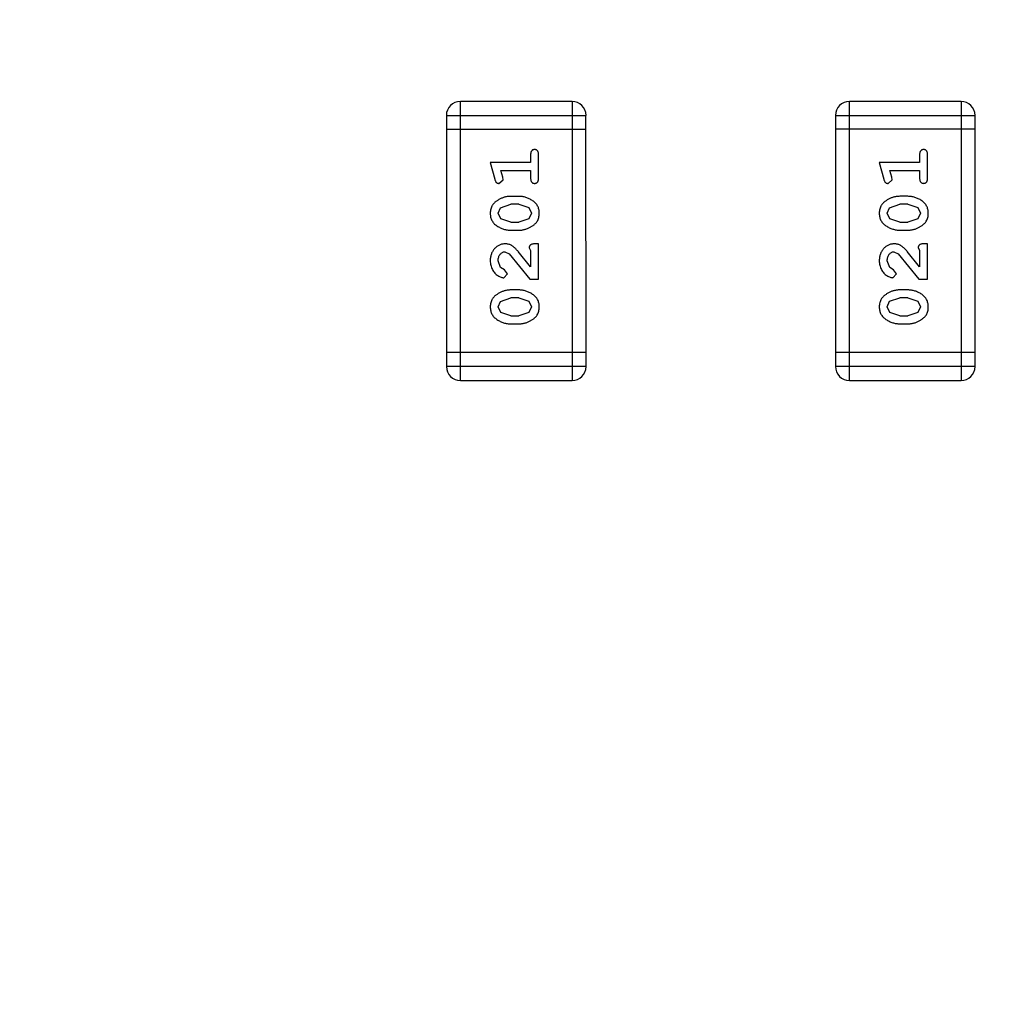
# Model space of a CAD drawing. Header units: millimetres. Extents: x -49 to 165, y -182 to -55.
# Tile 59 of 93: x 138.75 to 140.87, y -136.06 to -133.91. Entities that reach past the tile are written whole.
import ezdxf

# ---------------------------------------------------------------- set-up
doc = ezdxf.new("R2010")
doc.units = ezdxf.units.MM
doc.header["$LTSCALE"] = 1.21
doc.header["$MEASUREMENT"] = 0
doc.header["$PDMODE"] = 3
doc.header["$PDSIZE"] = 0.3125
doc.layers.get('0').update_dxf_attribs({"linetype": 'CONTINUOUS'})
doc.layers.get('DEFPOINTS').update_dxf_attribs({"linetype": 'CONTINUOUS'})
doc.layers.add('Dim', color=3, linetype='CONTINUOUS', lineweight=25)
doc.styles.get("Standard").update_dxf_attribs({"font": 'txt', "width": 0.8})
doc.dimstyles.get("Standard").update_dxf_attribs({"dimtxt": 0.15625, "dimasz": 0.1875, "dimexe": 0.125, "dimexo": 0.0625, "dimgap": 0.09, "dimtad": 0, "dimtih": 1, "dimtoh": 1, "dimzin": 4, "dimdsep": 46, "dimtxsty": 'Standard', "dimblk": '_FILLED', "dimblk1": '_FILLED', "dimblk2": '_FILLED', "dimcen": 0.09, "dimazin": 1, "dimtp": 0.01, "dimtm": 0.01, "dimtfac": 1, "dimtofl": 0, "dimtmove": 0, "dimatfit": 3, "dimldrblk": '_FILLED', "dimfxl": 1, "dimtolj": 1, "dimtzin": 4, "dimarcsym": 0})

# ---------------------------------------------------------------- blocks, each defined once
blk = doc.blocks.new('_FILLED')
at = {"color": 0, "linetype": 'ByBlock'}
blk.add_solid([(0, 0), (-1, 0.1667), (-1, -0.1667)], dxfattribs=at)
blk = doc.blocks.new('*D78')
at = {"layer": 'DEFPOINTS', "color": 0}
for p in [(146.8002, -131.0672), (123.0081, -153.3778), (123.0081, -165.0068)]:
    blk.add_point(p, dxfattribs=at)
at = {"layer": 'Dim', "color": 0, "lineweight": -2}
for p, q in [((146.8002, -131.1297), (146.8002, -165.1318)), ((123.0081, -153.4403), (123.0081, -165.1318)), ((124.5081, -165.0068), (133.0142, -165.0068)), ((145.3002, -165.0068), (136.7942, -165.0068))]:
    blk.add_line(p, q, dxfattribs=at)
at = {"layer": 'Dim', "color": 0, "lineweight": -2, "xscale": 1.5, "yscale": 1.5, "zscale": 1.5, "rotation": 180}
blk.add_blockref('_FILLED', (123.0081, -165.0068), dxfattribs=at)
at = {"layer": 'Dim', "color": 0, "lineweight": -2, "xscale": 1.5, "yscale": 1.5, "zscale": 1.5}
blk.add_blockref('_FILLED', (146.8002, -165.0068), dxfattribs=at)
at = {"layer": 'Dim', "color": 0, "insert": (134.9042, -165.0068), "char_height": 1.5, "attachment_point": 5, "line_spacing_factor": 1.5}
blk.add_mtext('\\A1;23.8', dxfattribs=at)
blk = doc.blocks.new('*D80')
at = {"layer": 'DEFPOINTS', "color": 0}
for p in [(95.7094, -126.5744), (123.0081, -126.5744), (150.6978, -126.5744), (95.977, -134.8087), (104.0987, -139.2733)]:
    blk.add_point(p, dxfattribs=at)
at = {"layer": 'Dim', "color": 0, "lineweight": -2}
for p, q in [((95.6469, -126.5744), (94.6256, -126.5744)), ((104.0468, -139.3081), (99.4459, -142.398))]:
    blk.add_line(p, q, dxfattribs=at)
for start, end in [(183.04181, 193.91939), (199.96454, 210.84213)]:
    blk.add_arc((123.0081, -126.5744), 28.2575, start, end, dxfattribs=at)
at = {"layer": 'Dim', "color": 0, "lineweight": -2, "xscale": 1.5, "yscale": 1.5, "zscale": 1.5}
for p, rotation in [((94.7506, -126.5744), 91.52090279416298), ((99.5496, -142.3283), 302.3630280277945)]:
    blk.add_blockref('_FILLED', p, dxfattribs=dict(at, rotation=rotation))
at = {"layer": 'Dim', "color": 0, "insert": (95.977, -134.8087), "char_height": 1.5, "attachment_point": 5, "rotation": 286.942}
blk.add_mtext('\\A1;34%%d', dxfattribs=at)

msp = doc.modelspace()

# ---------------------------------------------------------------- linework, layer by layer
at = {"color": 6, "linetype": 'Continuous'}
for p, q in [((139.9513, -134.0877), (139.7074, -134.0877)), ((139.7075, -134.6973), (139.7074, -134.0877)), ((139.9513, -134.0877), (139.9513, -134.6973)), ((140.8006, -134.0877), (140.5568, -134.0877)), ((140.5568, -134.6973), (140.5568, -134.0877)), ((140.8006, -134.0877), (140.8006, -134.6973)), ((139.6769, -134.1182), (139.9817, -134.1182)), ((139.6769, -134.1182), (139.677, -134.6669)), ((139.9818, -134.6668), (139.9817, -134.1182)), ((140.5263, -134.1182), (140.8311, -134.1181)), ((140.5263, -134.1182), (140.5263, -134.6668)), ((140.8311, -134.6668), (140.8311, -134.1181)), ((139.9817, -134.1487), (139.6769, -134.1487)), ((140.8311, -134.1486), (140.5263, -134.1486)), ((139.8608, -134.2038), (139.8608, -134.2211)), ((139.8781, -134.2557), (139.8781, -134.2037)), ((140.7101, -134.2037), (140.7101, -134.221)), ((140.7275, -134.2556), (140.7274, -134.2037)), ((139.8608, -134.2211), (139.7727, -134.2211)), ((139.7727, -134.2211), (139.7826, -134.2576)), ((140.7101, -134.221), (140.622, -134.221)), ((140.622, -134.221), (140.6319, -134.2576)), ((139.7958, -134.2384), (139.8608, -134.2384)), ((139.8, -134.2534), (139.7958, -134.2384)), ((139.801, -134.2588), (139.8, -134.2534)), ((139.8608, -134.2384), (139.8608, -134.2557)), ((140.6452, -134.2383), (140.7101, -134.2383)), ((140.6493, -134.2533), (140.6452, -134.2383)), ((140.6504, -134.2587), (140.6493, -134.2533)), ((140.7101, -134.2383), (140.7101, -134.2556)), ((139.7918, -134.2667), (139.801, -134.2588)), ((140.6411, -134.2666), (140.6504, -134.2587)), ((139.8351, -134.295), (139.8173, -134.295)), ((140.6844, -134.2949), (140.6667, -134.2949)), ((139.79, -134.332), (139.7953, -134.3199)), ((139.7953, -134.3199), (139.8176, -134.3123)), ((139.8348, -134.3123), (139.8176, -134.3123)), ((139.8348, -134.3123), (139.8566, -134.3196)), ((139.8566, -134.3196), (139.8624, -134.3318)), ((140.6394, -134.332), (140.6446, -134.3198)), ((140.6446, -134.3198), (140.6669, -134.3122)), ((140.6841, -134.3122), (140.6669, -134.3122)), ((140.6841, -134.3122), (140.7059, -134.3195)), ((140.7059, -134.3195), (140.7117, -134.3318)), ((139.7958, -134.3444), (139.79, -134.332)), ((139.8571, -134.344), (139.8348, -134.3516)), ((139.8624, -134.3318), (139.8571, -134.344)), ((140.6452, -134.3443), (140.6394, -134.332)), ((140.7064, -134.3439), (140.6841, -134.3516)), ((140.7117, -134.3318), (140.7064, -134.3439)), ((139.8176, -134.3516), (139.7958, -134.3444)), ((139.8176, -134.3516), (139.8348, -134.3516)), ((140.6669, -134.3516), (140.6452, -134.3443)), ((140.6669, -134.3516), (140.6841, -134.3516)), ((139.8173, -134.3689), (139.8351, -134.3689)), ((140.6667, -134.3689), (140.6844, -134.3689)), ((139.8577, -134.4075), (139.8608, -134.413)), ((139.8781, -134.3988), (139.8703, -134.3988)), ((139.8781, -134.4759), (139.8781, -134.3988)), ((140.707, -134.4074), (140.7102, -134.4129)), ((140.7275, -134.3988), (140.7196, -134.3988)), ((140.7275, -134.4758), (140.7275, -134.3988)), ((139.8046, -134.4161), (139.8143, -134.4209)), ((139.8143, -134.4209), (139.8593, -134.4759)), ((139.8608, -134.4492), (139.8338, -134.4156)), ((139.8608, -134.413), (139.8608, -134.4492)), ((140.6539, -134.4161), (140.6636, -134.4208)), ((140.6636, -134.4208), (140.7086, -134.4758)), ((140.7102, -134.4491), (140.6831, -134.4155)), ((140.7102, -134.4129), (140.7102, -134.4491)), ((139.7954, -134.4505), (139.79, -134.4356)), ((139.8039, -134.4555), (139.7954, -134.4505)), ((140.6448, -134.4504), (140.6394, -134.4356)), ((140.6533, -134.4554), (140.6448, -134.4504)), ((139.8021, -134.4728), (139.8105, -134.4639)), ((139.8105, -134.4639), (139.8039, -134.4555)), ((140.6514, -134.4727), (140.6598, -134.4639)), ((140.6598, -134.4639), (140.6533, -134.4554)), ((139.8593, -134.4759), (139.8781, -134.4759)), ((140.7086, -134.4758), (140.7275, -134.4758)), ((139.8351, -134.4995), (139.8173, -134.4995)), ((140.6844, -134.4994), (140.6667, -134.4994)), ((139.79, -134.5365), (139.7953, -134.5244)), ((139.7958, -134.5489), (139.79, -134.5365)), ((139.7953, -134.5244), (139.8176, -134.5168)), ((139.8348, -134.5168), (139.8176, -134.5168)), ((139.8348, -134.5168), (139.8566, -134.5241)), ((139.8566, -134.5241), (139.8624, -134.5364)), ((139.8624, -134.5364), (139.8571, -134.5485)), ((140.6394, -134.5365), (140.6447, -134.5243)), ((140.6452, -134.5488), (140.6394, -134.5365)), ((140.6447, -134.5243), (140.667, -134.5167)), ((140.6842, -134.5167), (140.667, -134.5167)), ((140.6842, -134.5167), (140.7059, -134.524)), ((140.7059, -134.524), (140.7117, -134.5363)), ((140.7117, -134.5363), (140.7065, -134.5484)), ((139.8176, -134.5561), (139.7958, -134.5489)), ((139.8176, -134.5561), (139.8348, -134.5561)), ((139.8571, -134.5485), (139.8348, -134.5561)), ((140.667, -134.5561), (140.6452, -134.5488)), ((140.667, -134.5561), (140.6842, -134.5561)), ((140.7065, -134.5484), (140.6842, -134.5561)), ((139.8174, -134.5734), (139.8351, -134.5734)), ((140.6667, -134.5734), (140.6844, -134.5734)), ((139.9818, -134.6364), (139.677, -134.6364)), ((140.8311, -134.6363), (140.5263, -134.6363)), ((140.8311, -134.6668), (140.5263, -134.6668)), ((139.9818, -134.6668), (139.677, -134.6669)), ((139.7075, -134.6973), (139.9513, -134.6973)), ((140.5568, -134.6973), (140.8006, -134.6973))]:
    msp.add_line(p, q, dxfattribs=at)
at = {"color": 7, "linetype": 'Continuous'}
msp.add_arc((123.0081, -126.5744), 24.48, 100.97933, 79.01595, dxfattribs=at)
at = {"color": 6, "linetype": 'Continuous'}
for centre, start, end in [((139.7074, -134.1182), 90.0045, 180.0045), ((139.9513, -134.1182), 0.0045, 90.0045), ((140.5568, -134.1182), 90.0045, 180.0045), ((140.8006, -134.1181), 0.0045, 90.0045), ((140.5568, -134.6668), 180.0045, 270.0045), ((140.8006, -134.6668), 270.0045, 0.0045), ((139.7075, -134.6669), 180.0045, 270.0045), ((139.9513, -134.6668), 270.0045, 0.0045)]:
    msp.add_arc(centre, 0.0305, start, end, dxfattribs=at)
for points, knots in [([(139.8695, -134.1927), (139.8689, -134.1928), (139.8677, -134.1928), (139.866, -134.1933), (139.8645, -134.1942), (139.8632, -134.1953), (139.8621, -134.1969), (139.8613, -134.1988), (139.8609, -134.2012), (139.8608, -134.2029), (139.8608, -134.2038)], [0, 0, 0, 0, 0.11517, 0.223509, 0.328254, 0.438012, 0.553651, 0.682263, 0.830856, 1, 1, 1, 1]), ([(139.8781, -134.2037), (139.8781, -134.2029), (139.8781, -134.2012), (139.8776, -134.1989), (139.8769, -134.1969), (139.8758, -134.1953), (139.8745, -134.1942), (139.8729, -134.1933), (139.8713, -134.1928), (139.8701, -134.1928), (139.8695, -134.1927)], [0, 0, 0, 0, 0.169012, 0.317488, 0.445429, 0.560977, 0.67065, 0.776666, 0.88492, 1, 1, 1, 1]), ([(140.7188, -134.1927), (140.7182, -134.1927), (140.717, -134.1928), (140.7153, -134.1933), (140.7138, -134.1941), (140.7125, -134.1953), (140.7114, -134.1968), (140.7107, -134.1988), (140.7102, -134.2011), (140.7102, -134.2028), (140.7101, -134.2037)], [0, 0, 0, 0, 0.11517, 0.223509, 0.328254, 0.438012, 0.553651, 0.682263, 0.830856, 1, 1, 1, 1]), ([(140.7274, -134.2037), (140.7274, -134.2028), (140.7274, -134.2011), (140.7269, -134.1988), (140.7262, -134.1968), (140.7251, -134.1953), (140.7238, -134.1941), (140.7223, -134.1933), (140.7206, -134.1928), (140.7194, -134.1927), (140.7188, -134.1927)], [0, 0, 0, 0, 0.169012, 0.317488, 0.445429, 0.560977, 0.67065, 0.776666, 0.88492, 1, 1, 1, 1]), ([(139.7826, -134.2576), (139.7829, -134.2585), (139.7833, -134.26), (139.7842, -134.2621), (139.7851, -134.2638), (139.7861, -134.265), (139.7873, -134.2658), (139.7886, -134.2663), (139.7901, -134.2666), (139.7912, -134.2667), (139.7918, -134.2667)], [0, 0, 0, 0, 0.187321, 0.344927, 0.475328, 0.579604, 0.674244, 0.773631, 0.882025, 1, 1, 1, 1]), ([(139.8608, -134.2557), (139.8608, -134.2566), (139.8609, -134.2582), (139.8613, -134.2606), (139.8621, -134.2625), (139.8632, -134.2641), (139.8645, -134.2652), (139.866, -134.2661), (139.8677, -134.2666), (139.8689, -134.2666), (139.8695, -134.2667)], [0, 0, 0, 0, 0.169102, 0.317658, 0.446239, 0.563118, 0.671828, 0.776546, 0.884858, 1, 1, 1, 1]), ([(139.8695, -134.2667), (139.8701, -134.2666), (139.8713, -134.2666), (139.8729, -134.2661), (139.8745, -134.2652), (139.8758, -134.2641), (139.8769, -134.2625), (139.8776, -134.2606), (139.8781, -134.2582), (139.8781, -134.2566), (139.8781, -134.2557)], [0, 0, 0, 0, 0.115051, 0.223278, 0.329269, 0.437893, 0.554681, 0.682591, 0.83103, 1, 1, 1, 1]), ([(140.6319, -134.2576), (140.6322, -134.2584), (140.6327, -134.26), (140.6335, -134.2621), (140.6344, -134.2637), (140.6354, -134.2649), (140.6366, -134.2657), (140.638, -134.2662), (140.6395, -134.2666), (140.6405, -134.2666), (140.6411, -134.2666)], [0, 0, 0, 0, 0.187321, 0.344927, 0.475328, 0.579604, 0.674244, 0.773631, 0.882025, 1, 1, 1, 1]), ([(140.7101, -134.2556), (140.7102, -134.2565), (140.7102, -134.2582), (140.7107, -134.2605), (140.7114, -134.2625), (140.7125, -134.264), (140.7138, -134.2652), (140.7153, -134.266), (140.717, -134.2665), (140.7182, -134.2666), (140.7188, -134.2666)], [0, 0, 0, 0, 0.169102, 0.317658, 0.446239, 0.563118, 0.671828, 0.776546, 0.884858, 1, 1, 1, 1]), ([(140.7188, -134.2666), (140.7194, -134.2666), (140.7206, -134.2665), (140.7223, -134.266), (140.7238, -134.2652), (140.7251, -134.264), (140.7262, -134.2625), (140.7269, -134.2605), (140.7274, -134.2582), (140.7274, -134.2565), (140.7275, -134.2556)], [0, 0, 0, 0, 0.115051, 0.223278, 0.329269, 0.437893, 0.554681, 0.682591, 0.83103, 1, 1, 1, 1]), ([(139.8173, -134.295), (139.8163, -134.295), (139.8141, -134.2951), (139.8109, -134.2953), (139.8078, -134.2959), (139.8047, -134.2966), (139.8016, -134.2975), (139.7986, -134.2986), (139.7957, -134.2999), (139.7928, -134.3014), (139.7901, -134.303), (139.7875, -134.3046), (139.7852, -134.3063), (139.7831, -134.3079), (139.7812, -134.3097), (139.7796, -134.3114), (139.7781, -134.3131), (139.7766, -134.3155), (139.775, -134.3186), (139.7737, -134.3228), (139.7729, -134.3274), (139.7728, -134.3305), (139.7727, -134.3321)], [0, 0, 0, 0, 0.049855, 0.099516, 0.148482, 0.19758, 0.246804, 0.296268, 0.346517, 0.397047, 0.446826, 0.49336, 0.537801, 0.579207, 0.617974, 0.654833, 0.689171, 0.722088, 0.786392, 0.853518, 0.924186, 1, 1, 1, 1]), ([(139.8797, -134.3319), (139.8797, -134.3304), (139.8796, -134.3276), (139.8789, -134.3235), (139.8778, -134.3197), (139.8762, -134.3161), (139.8741, -134.3128), (139.8716, -134.3098), (139.8687, -134.307), (139.8653, -134.3045), (139.8617, -134.3023), (139.858, -134.3003), (139.8543, -134.2987), (139.8505, -134.2973), (139.8467, -134.2963), (139.8429, -134.2955), (139.839, -134.2951), (139.8364, -134.295), (139.8351, -134.295)], [0, 0, 0, 0, 0.067217, 0.131051, 0.19272, 0.252824, 0.312745, 0.373449, 0.436041, 0.501494, 0.567761, 0.632087, 0.695096, 0.757109, 0.817993, 0.878657, 0.939311, 1, 1, 1, 1]), ([(140.6667, -134.2949), (140.6656, -134.295), (140.6635, -134.295), (140.6603, -134.2953), (140.6571, -134.2958), (140.654, -134.2965), (140.651, -134.2974), (140.648, -134.2985), (140.645, -134.2998), (140.6421, -134.3013), (140.6394, -134.3029), (140.6368, -134.3045), (140.6345, -134.3062), (140.6324, -134.3079), (140.6305, -134.3096), (140.6289, -134.3113), (140.6275, -134.313), (140.6259, -134.3154), (140.6243, -134.3186), (140.623, -134.3227), (140.6222, -134.3273), (140.6221, -134.3304), (140.6221, -134.3321)], [0, 0, 0, 0, 0.049855, 0.099516, 0.148482, 0.19758, 0.246804, 0.296268, 0.346517, 0.397047, 0.446826, 0.49336, 0.537801, 0.579207, 0.617974, 0.654833, 0.689171, 0.722088, 0.786392, 0.853518, 0.924186, 1, 1, 1, 1]), ([(140.729, -134.3318), (140.729, -134.3304), (140.7289, -134.3276), (140.7282, -134.3235), (140.7271, -134.3196), (140.7255, -134.3161), (140.7235, -134.3127), (140.7209, -134.3097), (140.718, -134.3069), (140.7146, -134.3044), (140.711, -134.3022), (140.7073, -134.3003), (140.7036, -134.2986), (140.6999, -134.2973), (140.6961, -134.2962), (140.6922, -134.2955), (140.6883, -134.295), (140.6857, -134.295), (140.6844, -134.2949)], [0, 0, 0, 0, 0.067217, 0.131051, 0.19272, 0.252824, 0.312745, 0.373449, 0.436041, 0.501494, 0.567761, 0.632087, 0.695096, 0.757109, 0.817993, 0.878657, 0.939311, 1, 1, 1, 1]), ([(139.7727, -134.3321), (139.7728, -134.3336), (139.7728, -134.3364), (139.7735, -134.3405), (139.7747, -134.3443), (139.7763, -134.3479), (139.7783, -134.3512), (139.7808, -134.3542), (139.7838, -134.357), (139.7872, -134.3595), (139.7908, -134.3617), (139.7945, -134.3636), (139.7982, -134.3653), (139.8019, -134.3666), (139.8057, -134.3677), (139.8096, -134.3684), (139.8134, -134.3689), (139.816, -134.3689), (139.8173, -134.3689)], [0, 0, 0, 0, 0.06692, 0.130834, 0.19258, 0.252759, 0.312631, 0.373411, 0.436359, 0.501894, 0.568244, 0.632472, 0.69556, 0.757163, 0.818592, 0.878885, 0.939235, 1, 1, 1, 1]), ([(139.8351, -134.3689), (139.8362, -134.3689), (139.8383, -134.3689), (139.8415, -134.3686), (139.8446, -134.3681), (139.8477, -134.3674), (139.8507, -134.3665), (139.8537, -134.3654), (139.8567, -134.3641), (139.8596, -134.3626), (139.8623, -134.3611), (139.8648, -134.3594), (139.8672, -134.3578), (139.8693, -134.3562), (139.8711, -134.3545), (139.8728, -134.3528), (139.8742, -134.351), (139.8758, -134.3487), (139.8774, -134.3455), (139.8787, -134.3413), (139.8796, -134.3367), (139.8796, -134.3335), (139.8797, -134.3319)], [0, 0, 0, 0, 0.049886, 0.09882, 0.148132, 0.19689, 0.246038, 0.295176, 0.345305, 0.395692, 0.445312, 0.491875, 0.535813, 0.577009, 0.616081, 0.652689, 0.687585, 0.720206, 0.785062, 0.85223, 0.923759, 1, 1, 1, 1]), ([(140.6221, -134.3321), (140.6221, -134.3335), (140.6222, -134.3363), (140.6229, -134.3404), (140.624, -134.3442), (140.6256, -134.3478), (140.6277, -134.3511), (140.6302, -134.3542), (140.6331, -134.357), (140.6365, -134.3594), (140.6401, -134.3616), (140.6438, -134.3635), (140.6475, -134.3652), (140.6513, -134.3665), (140.6551, -134.3676), (140.6589, -134.3683), (140.6628, -134.3688), (140.6654, -134.3688), (140.6667, -134.3689)], [0, 0, 0, 0, 0.06692, 0.130834, 0.19258, 0.252759, 0.312631, 0.373411, 0.436359, 0.501894, 0.568244, 0.632472, 0.69556, 0.757163, 0.818592, 0.878885, 0.939235, 1, 1, 1, 1]), ([(140.6844, -134.3689), (140.6855, -134.3688), (140.6876, -134.3688), (140.6908, -134.3685), (140.6939, -134.368), (140.697, -134.3673), (140.7001, -134.3665), (140.7031, -134.3653), (140.706, -134.3641), (140.7089, -134.3626), (140.7116, -134.361), (140.7142, -134.3594), (140.7165, -134.3577), (140.7186, -134.3561), (140.7205, -134.3544), (140.7221, -134.3527), (140.7236, -134.351), (140.7251, -134.3486), (140.7268, -134.3454), (140.7281, -134.3412), (140.7289, -134.3366), (140.729, -134.3335), (140.729, -134.3318)], [0, 0, 0, 0, 0.049886, 0.09882, 0.148132, 0.19689, 0.246038, 0.295176, 0.345305, 0.395692, 0.445312, 0.491875, 0.535813, 0.577009, 0.616081, 0.652689, 0.687585, 0.720206, 0.785062, 0.85223, 0.923759, 1, 1, 1, 1]), ([(139.8055, -134.3988), (139.8044, -134.3989), (139.8022, -134.3989), (139.7989, -134.3994), (139.7958, -134.4002), (139.7929, -134.4014), (139.79, -134.4028), (139.7873, -134.4046), (139.7847, -134.4067), (139.7823, -134.4091), (139.78, -134.4117), (139.7781, -134.4146), (139.7764, -134.4176), (139.775, -134.4209), (139.774, -134.4243), (139.7733, -134.4278), (139.7728, -134.4316), (139.7728, -134.4342), (139.7727, -134.4355)], [0, 0, 0, 0, 0.060981, 0.120256, 0.178148, 0.236115, 0.293993, 0.352864, 0.413358, 0.476056, 0.539296, 0.602396, 0.665116, 0.728325, 0.792919, 0.859317, 0.928302, 1, 1, 1, 1]), ([(139.8338, -134.4156), (139.833, -134.4147), (139.8315, -134.413), (139.8293, -134.4106), (139.8272, -134.4085), (139.8252, -134.4067), (139.8233, -134.4051), (139.8216, -134.4037), (139.8199, -134.4026), (139.8179, -134.4015), (139.8153, -134.4004), (139.8122, -134.3995), (139.8089, -134.3989), (139.8066, -134.3989), (139.8055, -134.3988)], [0, 0, 0, 0, 0.103002, 0.197728, 0.285279, 0.365235, 0.437224, 0.502446, 0.560545, 0.611446, 0.707576, 0.80349, 0.900532, 1, 1, 1, 1]), ([(139.8703, -134.3988), (139.8692, -134.3988), (139.8672, -134.3989), (139.8645, -134.3993), (139.8623, -134.4), (139.8605, -134.4011), (139.8592, -134.4024), (139.8583, -134.4039), (139.8578, -134.4056), (139.8577, -134.4068), (139.8577, -134.4075)], [0, 0, 0, 0, 0.1844, 0.34094, 0.473574, 0.586824, 0.690029, 0.789175, 0.890445, 1, 1, 1, 1]), ([(140.6548, -134.3988), (140.6537, -134.3988), (140.6515, -134.3989), (140.6483, -134.3993), (140.6452, -134.4002), (140.6422, -134.4013), (140.6393, -134.4028), (140.6366, -134.4045), (140.634, -134.4066), (140.6316, -134.409), (140.6294, -134.4117), (140.6274, -134.4145), (140.6257, -134.4176), (140.6244, -134.4208), (140.6234, -134.4242), (140.6226, -134.4278), (140.6221, -134.4316), (140.6221, -134.4341), (140.6221, -134.4354)], [0, 0, 0, 0, 0.060981, 0.120256, 0.178148, 0.236115, 0.293993, 0.352864, 0.413358, 0.476056, 0.539296, 0.602396, 0.665116, 0.728325, 0.792919, 0.859317, 0.928302, 1, 1, 1, 1]), ([(140.6831, -134.4155), (140.6823, -134.4146), (140.6809, -134.4129), (140.6786, -134.4106), (140.6765, -134.4085), (140.6746, -134.4066), (140.6727, -134.405), (140.6709, -134.4036), (140.6693, -134.4025), (140.6672, -134.4014), (140.6647, -134.4003), (140.6615, -134.3994), (140.6582, -134.3989), (140.656, -134.3988), (140.6548, -134.3988)], [0, 0, 0, 0, 0.103002, 0.197728, 0.285279, 0.365235, 0.437224, 0.502446, 0.560545, 0.611446, 0.707576, 0.80349, 0.900532, 1, 1, 1, 1]), ([(140.7196, -134.3988), (140.7185, -134.3988), (140.7166, -134.3988), (140.7138, -134.3993), (140.7116, -134.3999), (140.7099, -134.401), (140.7086, -134.4023), (140.7077, -134.4038), (140.7071, -134.4055), (140.707, -134.4068), (140.707, -134.4074)], [0, 0, 0, 0, 0.1844, 0.34094, 0.473574, 0.586824, 0.690029, 0.789175, 0.890445, 1, 1, 1, 1]), ([(139.79, -134.4356), (139.7901, -134.4342), (139.7902, -134.4315), (139.791, -134.4277), (139.7924, -134.4243), (139.7943, -134.4214), (139.7966, -134.4191), (139.799, -134.4174), (139.8018, -134.4163), (139.8036, -134.4162), (139.8046, -134.4161)], [0, 0, 0, 0, 0.156344, 0.299348, 0.4327, 0.561, 0.682299, 0.791883, 0.89611, 1, 1, 1, 1]), ([(140.6394, -134.4356), (140.6394, -134.4342), (140.6395, -134.4315), (140.6404, -134.4276), (140.6417, -134.4243), (140.6437, -134.4214), (140.6459, -134.4191), (140.6484, -134.4173), (140.6511, -134.4163), (140.653, -134.4161), (140.6539, -134.4161)], [0, 0, 0, 0, 0.156344, 0.299348, 0.4327, 0.561, 0.682299, 0.791883, 0.89611, 1, 1, 1, 1]), ([(139.7727, -134.4355), (139.7728, -134.4372), (139.7729, -134.4406), (139.7738, -134.4455), (139.7752, -134.4502), (139.7772, -134.4547), (139.7796, -134.4589), (139.7825, -134.4625), (139.7857, -134.4657), (139.7893, -134.4682), (139.7929, -134.4702), (139.7962, -134.4716), (139.7992, -134.4726), (139.8012, -134.4727), (139.8021, -134.4728)], [0, 0, 0, 0, 0.098286, 0.193983, 0.289056, 0.384352, 0.477435, 0.566197, 0.652355, 0.737986, 0.818188, 0.887401, 0.94802, 1, 1, 1, 1]), ([(140.6221, -134.4354), (140.6221, -134.4371), (140.6222, -134.4405), (140.6231, -134.4454), (140.6245, -134.4502), (140.6265, -134.4547), (140.6289, -134.4588), (140.6318, -134.4625), (140.6351, -134.4656), (140.6386, -134.4681), (140.6422, -134.4701), (140.6455, -134.4716), (140.6485, -134.4725), (140.6505, -134.4726), (140.6514, -134.4727)], [0, 0, 0, 0, 0.098286, 0.193983, 0.289056, 0.384352, 0.477435, 0.566197, 0.652355, 0.737986, 0.818188, 0.887401, 0.94802, 1, 1, 1, 1]), ([(139.8173, -134.4995), (139.8163, -134.4995), (139.8141, -134.4996), (139.8109, -134.4999), (139.8078, -134.5004), (139.8047, -134.5011), (139.8017, -134.502), (139.7986, -134.5031), (139.7957, -134.5044), (139.7928, -134.5059), (139.7901, -134.5075), (139.7875, -134.5091), (139.7852, -134.5108), (139.7831, -134.5125), (139.7812, -134.5142), (139.7796, -134.5159), (139.7782, -134.5176), (139.7766, -134.52), (139.775, -134.5231), (139.7737, -134.5273), (139.7729, -134.5319), (139.7728, -134.535), (139.7727, -134.5367)], [0, 0, 0, 0, 0.049855, 0.099516, 0.148482, 0.19758, 0.246804, 0.296268, 0.346517, 0.397047, 0.446826, 0.49336, 0.537801, 0.579207, 0.617974, 0.654833, 0.689171, 0.722088, 0.786392, 0.853518, 0.924186, 1, 1, 1, 1]), ([(139.8797, -134.5364), (139.8797, -134.535), (139.8796, -134.5321), (139.8789, -134.528), (139.8778, -134.5242), (139.8762, -134.5206), (139.8742, -134.5173), (139.8716, -134.5143), (139.8687, -134.5115), (139.8653, -134.509), (139.8617, -134.5068), (139.858, -134.5049), (139.8543, -134.5032), (139.8505, -134.5018), (139.8467, -134.5008), (139.8429, -134.5), (139.839, -134.4996), (139.8364, -134.4995), (139.8351, -134.4995)], [0, 0, 0, 0, 0.067217, 0.131051, 0.19272, 0.252824, 0.312745, 0.373449, 0.436041, 0.501494, 0.567761, 0.632087, 0.695096, 0.757109, 0.817993, 0.878657, 0.939311, 1, 1, 1, 1]), ([(140.6667, -134.4994), (140.6656, -134.4995), (140.6635, -134.4995), (140.6603, -134.4998), (140.6571, -134.5003), (140.654, -134.501), (140.651, -134.5019), (140.648, -134.503), (140.645, -134.5043), (140.6421, -134.5058), (140.6394, -134.5074), (140.6368, -134.5091), (140.6345, -134.5107), (140.6324, -134.5124), (140.6306, -134.5141), (140.6289, -134.5158), (140.6275, -134.5175), (140.6259, -134.5199), (140.6243, -134.5231), (140.623, -134.5272), (140.6222, -134.5318), (140.6221, -134.535), (140.6221, -134.5366)], [0, 0, 0, 0, 0.049855, 0.099516, 0.148482, 0.19758, 0.246804, 0.296268, 0.346517, 0.397047, 0.446826, 0.49336, 0.537801, 0.579207, 0.617974, 0.654833, 0.689171, 0.722088, 0.786392, 0.853518, 0.924186, 1, 1, 1, 1]), ([(140.729, -134.5363), (140.729, -134.5349), (140.7289, -134.5321), (140.7282, -134.528), (140.7271, -134.5241), (140.7255, -134.5206), (140.7235, -134.5172), (140.721, -134.5142), (140.718, -134.5114), (140.7146, -134.5089), (140.711, -134.5067), (140.7074, -134.5048), (140.7036, -134.5031), (140.6999, -134.5018), (140.6961, -134.5008), (140.6922, -134.5), (140.6883, -134.4995), (140.6857, -134.4995), (140.6844, -134.4994)], [0, 0, 0, 0, 0.067217, 0.131051, 0.19272, 0.252824, 0.312745, 0.373449, 0.436041, 0.501494, 0.567761, 0.632087, 0.695096, 0.757109, 0.817993, 0.878657, 0.939311, 1, 1, 1, 1]), ([(139.7727, -134.5367), (139.7728, -134.5381), (139.7729, -134.5409), (139.7736, -134.545), (139.7747, -134.5488), (139.7763, -134.5524), (139.7783, -134.5557), (139.7808, -134.5587), (139.7838, -134.5615), (139.7872, -134.564), (139.7908, -134.5662), (139.7945, -134.5681), (139.7982, -134.5698), (139.802, -134.5711), (139.8057, -134.5722), (139.8096, -134.5729), (139.8135, -134.5734), (139.8161, -134.5734), (139.8174, -134.5734)], [0, 0, 0, 0, 0.06692, 0.130834, 0.19258, 0.252759, 0.312631, 0.373411, 0.436359, 0.501894, 0.568244, 0.632472, 0.69556, 0.757163, 0.818592, 0.878885, 0.939235, 1, 1, 1, 1]), ([(139.8351, -134.5734), (139.8362, -134.5734), (139.8383, -134.5734), (139.8415, -134.5731), (139.8446, -134.5726), (139.8477, -134.5719), (139.8508, -134.571), (139.8537, -134.5699), (139.8567, -134.5686), (139.8596, -134.5672), (139.8623, -134.5656), (139.8649, -134.564), (139.8672, -134.5623), (139.8693, -134.5607), (139.8711, -134.559), (139.8728, -134.5573), (139.8742, -134.5555), (139.8758, -134.5532), (139.8774, -134.55), (139.8787, -134.5458), (139.8796, -134.5412), (139.8797, -134.538), (139.8797, -134.5364)], [0, 0, 0, 0, 0.049886, 0.09882, 0.148132, 0.19689, 0.246038, 0.295176, 0.345305, 0.395692, 0.445312, 0.491875, 0.535813, 0.577009, 0.616081, 0.652689, 0.687585, 0.720206, 0.785062, 0.85223, 0.923759, 1, 1, 1, 1]), ([(140.6221, -134.5366), (140.6221, -134.538), (140.6222, -134.5408), (140.6229, -134.5449), (140.624, -134.5488), (140.6256, -134.5523), (140.6277, -134.5556), (140.6302, -134.5587), (140.6331, -134.5615), (140.6365, -134.5639), (140.6401, -134.5661), (140.6438, -134.568), (140.6475, -134.5697), (140.6513, -134.571), (140.6551, -134.5721), (140.6589, -134.5728), (140.6628, -134.5733), (140.6654, -134.5734), (140.6667, -134.5734)], [0, 0, 0, 0, 0.06692, 0.130834, 0.19258, 0.252759, 0.312631, 0.373411, 0.436359, 0.501894, 0.568244, 0.632472, 0.69556, 0.757163, 0.818592, 0.878885, 0.939235, 1, 1, 1, 1]), ([(140.6844, -134.5734), (140.6855, -134.5734), (140.6876, -134.5733), (140.6908, -134.573), (140.6939, -134.5725), (140.697, -134.5718), (140.7001, -134.571), (140.7031, -134.5698), (140.706, -134.5686), (140.7089, -134.5671), (140.7117, -134.5655), (140.7142, -134.5639), (140.7165, -134.5622), (140.7186, -134.5606), (140.7205, -134.5589), (140.7221, -134.5572), (140.7236, -134.5555), (140.7252, -134.5531), (140.7268, -134.5499), (140.7281, -134.5457), (140.7289, -134.5412), (140.729, -134.538), (140.729, -134.5363)], [0, 0, 0, 0, 0.049886, 0.09882, 0.148132, 0.19689, 0.246038, 0.295176, 0.345305, 0.395692, 0.445312, 0.491875, 0.535813, 0.577009, 0.616081, 0.652689, 0.687585, 0.720206, 0.785062, 0.85223, 0.923759, 1, 1, 1, 1])]:
    msp.add_open_spline(points, degree=3, knots=knots, dxfattribs=at)

# ---------------------------------------------------------------- dimensions: what is measured, and where the dimension line sits
at = {"layer": 'Dim'}
dim = msp.add_angular_dim_2l(base=(95.977, -134.8087), line1=((123.0081, -126.5744), (104.0987, -139.2733)), line2=((95.7094, -126.5744), (150.6978, -126.5744)), dimstyle='Standard', override={"dimtxt": 1.5, "dimasz": 1.5, "dimtih": 0, "dimtoh": 0, "dimzin": 0, "dimcen": 0.198, "dimadec": 0, "dimazin": 0, "dimtp": 0, "dimtm": 0, "dimtdec": 4, "dimtzin": 0, "dimarcsym": 1}, dxfattribs=at)
dim.commit()
dim.dimension.update_dxf_attribs({"geometry": '*D80', "text_midpoint": (95.977, -134.8087)})
dim = msp.add_linear_dim(base=(123.0081, -165.0068), p1=(146.8002, -131.0672), p2=(123.0081, -153.3778), dimstyle='Standard', override={"dimtxt": 1.5, "dimasz": 1.5, "dimtih": 0, "dimtoh": 0, "dimdec": 1, "dimzin": 0, "dimcen": 0.198, "dimadec": 0, "dimazin": 0, "dimtp": 0, "dimtm": 0, "dimtdec": 4, "dimtzin": 0, "dimarcsym": 1}, dxfattribs=at)
dim.commit()
dim.dimension.update_dxf_attribs({"geometry": '*D78', "text_midpoint": (134.9042, -165.0068)})

doc.saveas('drawing.dxf')
